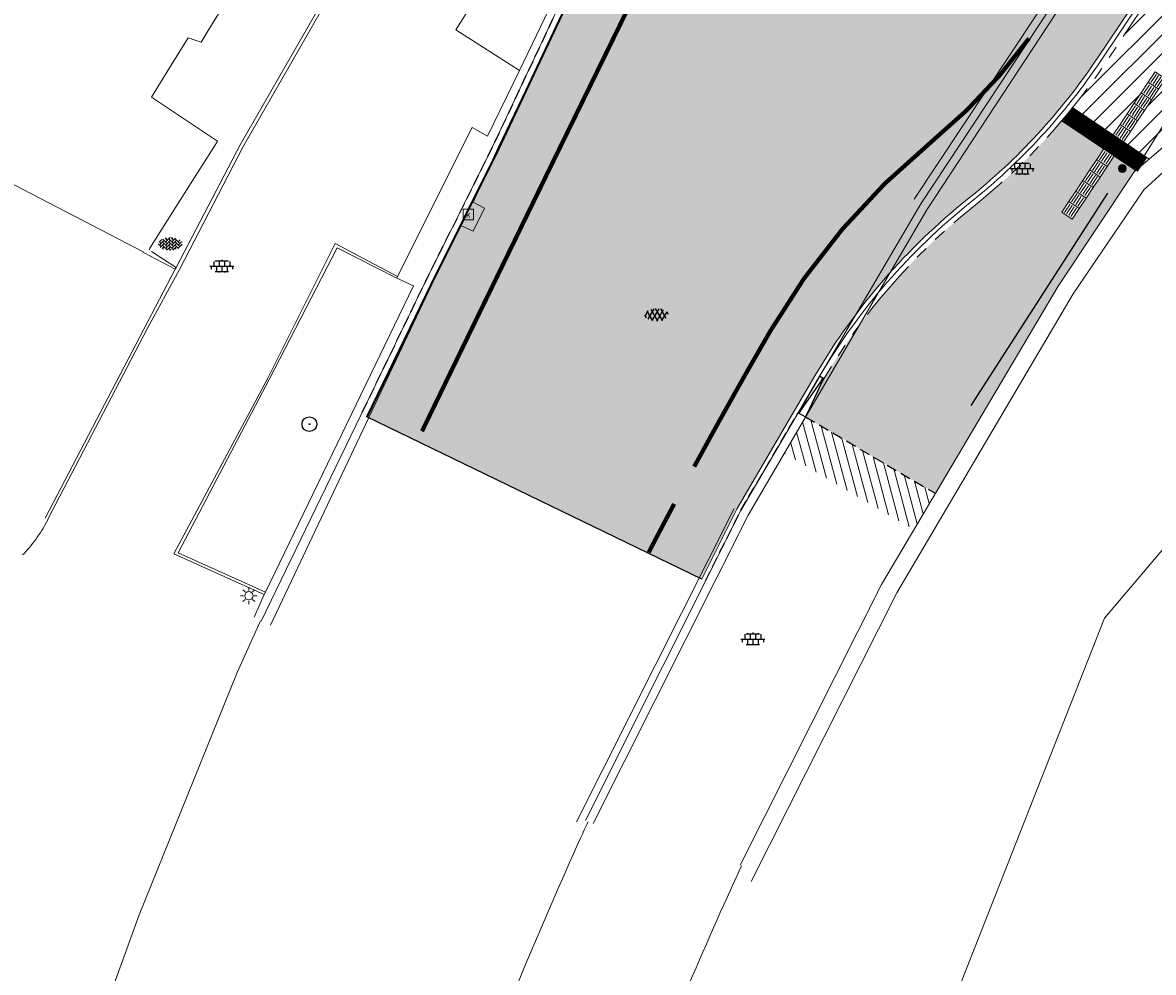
# Model space of a CAD drawing. Header units: metres. Extents: x 187916 to 189411, y 333285 to 334910.
# Tile 169 of 256: x 188767 to 188794, y 334105 to 334128. Entities that reach past the tile are written whole.
import ezdxf
from ezdxf.enums import TextEntityAlignment as Align

# ---------------------------------------------------------------- set-up
doc = ezdxf.new("R2010")
doc.units = ezdxf.units.M
for name, pattern in [('DASHED2', [0.375, 0.25, -0.125]), ('VH-TROTTOIRBAND-SO', [15, 5, -2, 2, -2, 2, -2]), ('VH-TROTTOIRBAND_180-200', [20, 10, -2, 2, -2, 2, -2]), ('VW-1-1_STREEP', [2, 1, -1])]:
    doc.linetypes.add(name, pattern=pattern)
for name, color, linetype, lineweight in [('B-ME-GR-BOOM-S', 253, 'Continuous', 25), ('B-ME-IE-MEUBILAIR_WEGMEUBILAIR_FIETS-S', 253, 'Continuous', 25), ('B-ME-IE-MEUBILAIR_WEGMEUBILAIR_PAAL-S', 253, 'Continuous', 18), ('B-ME-IE-TERREINAFSCHEIDING_KUNSTMATIG_RASTERHEKWERK-G', 253, 'IE-TERREINAFSCHEIDING-KUNSTMATIG-OPEN', 18), ('B-ME-OG-BEBOUWING_HOOFDGEBOUW-G', 253, 'Continuous', 18), ('B-ME-RI-HWA_KOLK-S', 253, 'Continuous', 25), ('B-ME-VH-KANTOPSLUITING_ACHTERKANTBAND-G', 253, 'Continuous', 18), ('B-ME-VH-KANTOPSLUITING_VOORKANTBAND-G', 253, 'Continuous', 18), ('B-ME-VH-VERHARDING_ASFALT-G', 253, 'Continuous', 18), ('B-ME-VH-VERHARDING_ASFALT-S', 253, 'Continuous', 25), ('B-ME-VH-VERHARDING_BETONSTRAATSTEEN-G', 253, 'Continuous', 18), ('B-ME-VH-VERHARDING_BETONSTRAATSTEEN-S', 253, 'Continuous', 25), ('B-ME-VH-VERHARDING_TEGEL-G', 253, 'Continuous', 18), ('B-ME-VH-VERHARDING_TEGEL-S', 253, 'Continuous', 25), ('B-WE-IE-MEUBILAIR-S', 253, 'Continuous', 15), ('B-WE-OG-BEBOUWING-GV', 253, 'Continuous', 15), ('B-WE-OG-TERREIN_BEGROEID-GV', 253, 'Continuous', 15), ('B-WE-OG-TERREIN_ERF-GV', 253, 'Continuous', 15), ('B-WE-VH-GESLOTENVERHARDING_ASFALT-GV', 253, 'Continuous', 15), ('B-WE-VH-OPENVERHARDING_TEGEL-GV', 253, 'Continuous', 15), ('B-WE-VW-MARKERING_LANGS_STREEP_11_010-G', 251, 'VW-1-1_STREEP', 0), ('N-WE-VH-GESLOTENVERHARDING_ASFALT_ZAAGSNEDE-G', 10, 'VH-ZAAGSNEDE-SO', 25), ('N-WE-VH-GOOT_TEGEL-G', 170, 'Continuous', 35), ('N-WE-VH-HERSTRATEN-A-200', 252, 'Continuous', 18), ('N-WE-VH-KANTOPSLUITING_RIJWIELPADBAND_4-12 200-G', 94, 'VH-TROTTOIRBAND_180-200', 15), ('N-WE-VH-KANTOPSLUITING_TROTTOIRBAND_400x200-G', 210, 'VH-TROTTOIRBAND-SO', 25), ('N-WE-VH-KANTOPSLUITING_TROTTOIRBAND_400x200_ACHTERKANT-G', 7, 'Continuous', 25), ('N-WE-VH-KANTOPSLUITING_VERLOOPBAND-S', 251, 'Continuous', 25), ('N-WE-VH-KANTOPSLUITING_VERLOOPBAND_TBV TEKENING-G', 10, 'Continuous', 25), ('N-WE-VH-KANTOPSLUITING_VOORKANTBAND-G', 7, 'Continuous', 15), ('N-WE-VH-KANTVERHARDING_STREKLAAG_BSS-G', 60, 'Continuous', 18), ('N-WE-VH-VERHARDING_ASFALT_HUB DASSENPLEIN-A', 253, 'Continuous', 18), ('N-WE-VH-VERHARDING_ASFALT_RIJWEG-A', 251, 'Continuous', 18), ('N-WE-VH-VERHARDING_TEGEL-A', 254, 'Continuous', 5), ('N-WE-VH-VERKEERSTEGEL-S', 7, 'Continuous', 0), ('N-WE-VW-MARKERING_LANGS_STREEP_11-G', 251, 'VW-1-1_STREEP', 0)]:
    doc.layers.add(name, color=color, linetype=linetype, lineweight=lineweight)
doc.layers.add('N-WE-VH-MATERIAALSCHEIDING-G', color=7, linetype='DASHED2')
doc.styles.add('NLCS-ISO', font='NLCS-ISO.ttf')
doc.linetypes.add('IE-TERREINAFSCHEIDING-KUNSTMATIG-OPEN', pattern='A,7,-1.5,[67,NLCS.SHX,S=0.75,R=0,X=0,Y=0],-1.5', length=10)
doc.linetypes.add('VH-ZAAGSNEDE-SO', pattern='A,1e-05,-2.54,[181,NLCS.SHX,S=2.54,R=0,X=-2.54,Y=0],-5.08,[181,NLCS.SHX,S=2.54,R=180,X=2.54,Y=0],-2.54', length=10.16001)

# ---------------------------------------------------------------- blocks, each defined once
blk = doc.blocks.new('SIE-MEUBILAIR_PAAL_LICHTMAST-SO')
for points in [[(-0.625, 0), (-1, 0)], [(-0.7071067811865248, 0.7071067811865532), (-0.4419417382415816, 0.44194173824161)], [(0, 1), (0, 0.625)], [(0.44194173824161, 0.4419417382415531), (0.7071067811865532, 0.7071067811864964)], [(1, 0), (0.625, 0)], [(-0.7071067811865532, -0.7071067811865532), (-0.4419417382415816, -0.44194173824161)], [(0, -0.625), (0, -1)], [(0.4419417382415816, -0.4419417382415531), (0.7071067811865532, -0.7071067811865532)]]:
    blk.add_lwpolyline(points)
blk.add_circle((0, 0), 0.5)
blk = doc.blocks.new('SIE-WEG_PAAL_ALGEMEEN_TYPE_01-SO')
h = blk.add_hatch(color=256)
edge = h.paths.add_edge_path()
edge.add_arc((2.273736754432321e-16, 0), 0.1875, 0, 360)
at = {"ltscale": 0.5}
blk.add_circle((2.273736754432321e-16, 0), 0.1875, dxfattribs=at)
blk = doc.blocks.new('SVH-BSS_KEIFORMAAT_KEPER-SO')
at = {"ltscale": 0.1}
for p, q in [((-5.336050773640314, 0.881278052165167), (-4.454772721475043, -7.582823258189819e-14)), ((-5.197234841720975, 0.7424621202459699), (-4.025666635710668, 1.914030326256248)), ((-5.197234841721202, -0.7424621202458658), (-2.969848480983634, 1.48492424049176)), ((-4.812064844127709, -1.842216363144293), (-2.969848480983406, 3.785860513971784e-14)), ((-4.564991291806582, 1.595142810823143), (-4.454772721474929, 1.484924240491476)), ((-3.712310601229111, 0.7424621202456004), (-1.484924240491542, -1.484924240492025)), ((-3.597206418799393, 2.112282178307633), (-1.484924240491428, -2.747801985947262e-13)), ((-2.477046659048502, 2.477046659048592), (-1.484924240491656, 1.484924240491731)), ((-2.227386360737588, 0.7424621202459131), (-0.2128896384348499, 2.756958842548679)), ((-2.227386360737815, 2.227386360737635), (-1.846044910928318, 2.608727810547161)), ((-2.227386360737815, -0.7424621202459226), (-2.463584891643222e-13, 1.484924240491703)), ((-2.227386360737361, -2.227386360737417), (2.083888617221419e-13, 2.083888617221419e-13)), ((-0.7424621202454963, 2.227386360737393), (1.484924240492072, -2.321476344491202e-13)), ((-0.7424621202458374, 0.7424621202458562), (1.484924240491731, -1.48492424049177)), ((0.2160084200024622, 2.753840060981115), (1.484924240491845, 1.484924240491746)), ((0.742462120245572, 2.227386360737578), (1.196639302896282, 2.681563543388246)), ((0.7424621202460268, 0.7424621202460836), (2.445993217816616, 2.445993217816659)), ((0.7424621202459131, -0.7424621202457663), (2.969848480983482, 1.48492424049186)), ((0.7424621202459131, -2.227386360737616), (2.969848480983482, 9.43689570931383e-15)), ((2.227386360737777, 2.22738636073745), (4.454772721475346, -1.753042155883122e-13)), ((2.227386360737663, 0.7424621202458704), (4.454772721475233, -1.484924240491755)), ((3.7123106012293, 0.7424621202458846), (4.50164561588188, 1.531797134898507)), ((3.7123106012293, -0.7424621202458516), (5.246882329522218, 0.7921096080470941)), ((4.221158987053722, 1.718537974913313), (4.45477272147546, 1.484924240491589)), ((5.197234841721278, 0.7424621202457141), (5.392160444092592, 0.5475365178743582)), ((-5.734817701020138, -0.2048792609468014), (-4.454772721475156, -1.484924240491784)), ((-3.894231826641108, -2.40930758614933), (-2.969848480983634, -1.484924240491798)), ((-3.712310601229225, -0.742462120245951), (-1.484924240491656, -2.969848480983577)), ((-3.712310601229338, -2.227386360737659), (-3.270758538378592, -2.668938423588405)), ((-1.594092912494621, -3.079017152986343), (9.470202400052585e-14, -1.484924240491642)), ((-0.74246212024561, -0.74246212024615), (1.484924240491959, -2.969848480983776)), ((-0.7424621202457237, -2.227386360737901), (0.2141389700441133, -3.18398745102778)), ((-0.2171522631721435, -3.18700074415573), (9.470202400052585e-14, -2.969848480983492)), ((1.364972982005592, -3.089799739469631), (2.969848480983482, -1.484924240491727)), ((2.227386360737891, -0.7424621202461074), (3.843627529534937, -2.358703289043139)), ((2.22738636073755, -2.227386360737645), (2.78091825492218, -2.780918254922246)), ((3.712310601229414, -2.227386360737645), (5.574234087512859, -0.3654628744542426)), ((5.197234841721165, -0.7424621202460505), (5.40549668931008, -0.950723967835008))]:
    blk.add_line(p, q, dxfattribs=at)
at = {"style": 'NLCS-ISO'}
blk.add_attdef('FORMAAT', text='', height=1.8, dxfattribs=at).set_placement((-5.834817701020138, -0.2150483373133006), align=Align.MIDDLE_RIGHT)
blk.add_attdef('KLEUR', text='', height=1.8, dxfattribs=at).set_placement((5.824648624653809, -0.2150483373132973), align=Align.MIDDLE_LEFT)
at = {"style": 'NLCS-ISO', "flags": 1}
blk.add_attdef('FUNCTIE', text='', height=1.8, dxfattribs=at).set_placement((0.1159930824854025, -3.584775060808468), align=Align.MIDDLE_CENTER)
blk = doc.blocks.new('SVH-TEGEL_300X300_DUN_LINT_KL-SO')
for p, q in [((-2.25, 1.355676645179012), (-2.25, -6.969183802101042e-16)), ((-1.900843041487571, 1.499999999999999), (1.90084304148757, 1.499999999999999)), ((-1.5, 1.624087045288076), (-1.5, 1.499999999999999)), ((-0.7499999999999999, 1.5), (-0.7500000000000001, 1.377682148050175e-16)), ((3.325515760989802e-16, 1.810386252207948), (2.755364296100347e-16, 1.499999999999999)), ((0, 0), (-2.755364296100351e-16, -1.500000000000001)), ((0.7500000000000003, 1.499999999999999), (0.7500000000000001, -1.247991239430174e-15)), ((1.5, 1.624087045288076), (1.5, 1.499999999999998)), ((2.25, 1.355676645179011), (2.25, -4.133046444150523e-16)), ((-3.39489953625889, -4.866106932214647e-16), (3.39489953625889, -1.733835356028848e-15)), ((-3, -3.055132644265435e-15), (-3.000000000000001, -0.8474312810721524)), ((-1.900843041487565, -1.500000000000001), (1.900843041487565, -1.500000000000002)), ((-1.5, -8.346865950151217e-16), (-1.5, -1.500000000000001)), ((-0.7500000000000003, -1.499999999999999), (-0.7500000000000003, -1.765655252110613)), ((0.7499999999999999, -1.500000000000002), (0.7499999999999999, -1.765655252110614)), ((1.5, -2.495982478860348e-15), (1.5, -1.500000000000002)), ((2.999999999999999, -2.495982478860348e-15), (2.999999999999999, -0.8474312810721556))]:
    blk.add_line(p, q)
blk = doc.blocks.new('SRI-KOLK-SO')
at = {"color": 0, "linetype": 'ByBlock', "lineweight": 18}
blk.add_lwpolyline([(-1.125, -1.125), (1.125, -1.125), (1.125, 1.125), (-1.125, 1.125)], close=True, dxfattribs=at)
at = {"color": 0, "linetype": 'ByBlock', "lineweight": 18, "style": 'NLCS-ISO'}
blk.add_text('k', height=1.5, dxfattribs=at).set_placement((0, 0), align=Align.MIDDLE_CENTER)
blk = doc.blocks.new('SGR-BOOM_01')
at = {"ltscale": 0.1}
h = blk.add_hatch(color=256, dxfattribs=at)
edge = h.paths.add_edge_path()
edge.add_arc((7.366995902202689e-12, -5.115907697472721e-12), 0.15, 0, 360)
for centre, radius in [((0, 0), 2.5), ((7.366995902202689e-12, -5.115907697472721e-12), 0.04499999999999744)]:
    blk.add_circle(centre, radius)
blk.add_circle((7.366995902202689e-12, -5.115907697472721e-12), 0.15, dxfattribs=at)
blk = doc.blocks.new('SVH-ASFALT-SO')
at = {"ltscale": 0.1}
for p, q in [((-1.90966580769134, 0.6923617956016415), (0.9476199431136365, 5.64132588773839)), ((0, 0), (3.267551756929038, 5.659565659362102)), ((4.867727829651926, 0.1220502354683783), (1.647185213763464, 5.700193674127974)), ((6.701218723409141, 0.946350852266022), (4.043291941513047, 5.550015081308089)), ((-2.71961448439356, 1.263712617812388), (-3.454265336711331, 2.536165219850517)), ((-3.363759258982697, 2.173798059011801), (-1.827884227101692, 4.834011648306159)), ((0.3610377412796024, -0.07213355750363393), (-2.305319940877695, 4.546133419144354)), ((2.754090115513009, -0.2170218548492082), (-0.4687746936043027, 5.365143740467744)), ((2.175571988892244, -0.2317987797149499), (5.321577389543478, 5.217242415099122)), ((4.656575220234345, 0.06542487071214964), (7.070171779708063, 4.245896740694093)), ((7.827971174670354, 2.994758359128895), (7.146137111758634, 4.175729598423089))]:
    blk.add_line(p, q, dxfattribs=at)
at = {"style": 'NLCS-ISO'}
blk.add_attdef('KLEUR', text='', height=1.8, dxfattribs=at).set_placement((9.485913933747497, 2.74105960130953), align=Align.MIDDLE_LEFT)
at = {"style": 'NLCS-ISO', "flags": 1}
blk.add_attdef('FUNCTIE', text='', height=1.8, dxfattribs=at).set_placement((0.1159930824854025, -3.584775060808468), align=Align.MIDDLE_CENTER)
blk = doc.blocks.new('DTM')
at = {"layer": 'B-ME-IE-MEUBILAIR_WEGMEUBILAIR_FIETS-S', "ltscale": 0.2, "flags": 128}
blk.add_lwpolyline([(188792.602, 334123.4589999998), (188789.358, 334118.423)], dxfattribs=at)
at = {"layer": 'B-ME-IE-TERREINAFSCHEIDING_KUNSTMATIG_RASTERHEKWERK-G', "ltscale": 0.2, "flags": 128}
blk.add_lwpolyline([(188770.472, 334121.6589999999), (188769.722, 334122.0509999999)], dxfattribs=at)
at = {"layer": 'B-ME-OG-BEBOUWING_HOOFDGEBOUW-G', "ltscale": 0.2, "flags": 128}
for points in [[(188785.835, 334145.5389999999), (188782.9479999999, 334140.8330000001), (188780.1129999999, 334136.1910000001), (188779.5129999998, 334136.2199999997), (188778.696, 334136.7230000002), (188777.8840000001, 334137.2230000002), (188777.3089999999, 334137.1099999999), (188773.5279999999, 334130.9980000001), (188771.2340000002, 334127.281), (188771.0920000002, 334127.0460000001), (188770.7779999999, 334127.1460000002)], [(188770.7779999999, 334127.1460000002), (188770.3399999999, 334126.4359999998), (188769.9130000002, 334125.7400000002), (188771.4789999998, 334124.6970000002)], [(188771.4789999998, 334124.6970000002), (188771.3859999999, 334124.5499999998), (188770.781, 334123.5959999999), (188769.8670000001, 334122.1550000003), (188769.8640000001, 334122.1159999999)]]:
    blk.add_lwpolyline(points, dxfattribs=at)
at = {"layer": 'B-ME-VH-KANTOPSLUITING_ACHTERKANTBAND-G', "ltscale": 0.2, "flags": 128}
for points in [[(188772.344, 334113.4029999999), (188772.5860000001, 334113.9449999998), (188772.6129999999, 334113.9950000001), (188776.1260000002, 334121.2620000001), (188775.7349999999, 334121.446), (188775.7510000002, 334121.4849999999), (188777.52, 334125.0159999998), (188777.889, 334124.8140000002), (188778.642, 334126.3730000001), (188779.5490000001, 334128.253), (188782.6239999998, 334134.665), (188783.8369999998, 334137.0839999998)], [(188767.3840000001, 334115.7519999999), (188769.7259999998, 334120.236), (188770.4720000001, 334121.659), (188770.4939999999, 334121.7000000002), (188772.0180000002, 334124.6069999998), (188774.5660000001, 334129.04), (188774.5839999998, 334129.1120000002), (188779.1850000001, 334136.2960000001)], [(188780.3930000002, 334108.5090000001), (188784.0699999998, 334115.8250000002), (188788.3100000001, 334123.0619999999), (188791.7379999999, 334128.281)], [(188784.1469999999, 334107.1359999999), (188787.5989999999, 334113.98), (188791.787, 334121.0699999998), (188793.4610000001, 334123.5389999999), (188794.2039999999, 334124.2119999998), (188794.8470000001, 334124.4819999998), (188795.5630000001, 334124.5929999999), (188796.2540000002, 334124.4699999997), (188797.2549999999, 334123.8849999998)], [(188772.6129999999, 334113.9950000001), (188770.5410000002, 334114.9309999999), (188772.7110000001, 334119.057), (188774.3149999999, 334122.162), (188775.7349999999, 334121.446)]]:
    blk.add_lwpolyline(points, dxfattribs=at)
at = {"layer": 'B-ME-VH-KANTOPSLUITING_VOORKANTBAND-G', "ltscale": 0.2, "flags": 128}
blk.add_lwpolyline([(188793.2319999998, 334123.966), (188794.0819999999, 334124.6850000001), (188794.6839999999, 334124.892), (188795.3999999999, 334124.9879999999), (188796.2510000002, 334124.915), (188796.676, 334124.7609999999), (188797.6260000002, 334124.1120000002)], dxfattribs=at)
at = {"layer": 'B-ME-VH-VERHARDING_ASFALT-G', "ltscale": 0.2, "flags": 128}
for points in [[(188772.7340000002, 334113.2119999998), (188776.5589999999, 334121.2779999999), (188777.2390000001, 334122.702), (188777.5460000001, 334122.5609999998), (188777.8160000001, 334123.105), (188777.5419999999, 334123.2489999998), (188778.142, 334124.5449999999), (188779.8399999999, 334128.0980000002), (188782.963, 334134.5290000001), (188784.1200000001, 334136.8599999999)], [(188788.0109999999, 334123.3149999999), (188791.466, 334128.5249999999)], [(188780.0019999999, 334108.5520000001), (188783.7370000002, 334115.9819999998)]]:
    blk.add_lwpolyline(points, dxfattribs=at)
at = {"layer": 'B-ME-VH-VERHARDING_BETONSTRAATSTEEN-G', "ltscale": 0.2, "flags": 128}
for points in [[(188772.5099999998, 334113.3080000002), (188776.412, 334121.3659999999), (188778.0049999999, 334124.5600000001), (188779.716, 334128.1899999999), (188782.8319999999, 334134.5729999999), (188784.017, 334136.969)], [(188780.21, 334108.577), (188783.898, 334115.9350000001), (188788.1740000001, 334123.2060000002), (188791.6140000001, 334128.4189999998)], [(188770.4939999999, 334121.7000000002), (188769.9079999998, 334122.0800000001)]]:
    blk.add_lwpolyline(points, dxfattribs=at)
at = {"layer": 'B-ME-VH-VERHARDING_TEGEL-G', "ltscale": 0.2, "flags": 128}
for points in [[(188767.449, 334115.7289999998), (188769.8089999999, 334120.2390000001), (188770.577, 334121.6510000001), (188772.0810000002, 334124.5490000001), (188774.6499999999, 334129.0320000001), (188779.2540000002, 334136.2620000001)], [(188783.8820000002, 334107.5180000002), (188787.236, 334114.182), (188791.4279999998, 334121.2579999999), (188793.2319999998, 334123.966), (188794.321, 334125.702), (188796.9139999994, 334129.6709999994)], [(188778.642, 334126.3730000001), (188777.1340000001, 334127.3319999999), (188778.2340000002, 334129.0800000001), (188779.5490000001, 334128.253)], [(188772.5860000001, 334113.9449999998), (188770.4399999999, 334114.9079999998), (188772.673, 334119.0690000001), (188774.2659999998, 334122.2689999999), (188775.7510000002, 334121.4849999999)]]:
    blk.add_lwpolyline(points, dxfattribs=at)
at = {"layer": 'B-WE-OG-BEBOUWING-GV', "ltscale": 0.2, "flags": 128}
blk.add_lwpolyline([(188779.474, 334052.218), (188776.92, 334049.111), (188787.829, 334045.886), (188794.414, 334053.759), (188814.475, 334036.748), (188814.571, 334036.667), (188837.127, 334017.54), (188885.595, 334074.697), (188839.494, 334113.789), (188809.661, 334133.58), (188792.53, 334113.378), (188775.397, 334069.885), (188782.78, 334063.625), (188779.991, 334060.335), (188783.617, 334057.261)], close=True, dxfattribs=at)
blk.add_lwpolyline([(188765.4436215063, 334122.8236698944), (188766.02, 334123.979), (188769.7308108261, 334122.0607078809)], dxfattribs=at)
at = {"layer": 'B-WE-OG-TERREIN_BEGROEID-GV', "ltscale": 0.2, "flags": 128}
for points in [[(188783.9144406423, 334107.5030683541, 0.002226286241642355), (188783.495, 334106.581)], [(188783.495, 334106.581, 0.01446391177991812), (188780.99, 334100.544)]]:
    blk.add_lwpolyline(points, format="xyb", dxfattribs=at)
at = {"layer": 'B-WE-OG-TERREIN_ERF-GV', "ltscale": 0.2, "flags": 128}
for points in [[(188769.7278181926, 334122.0622549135), (188766.02, 334123.979), (188765.4436215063, 334122.8236698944)], [(188767.419, 334115.656), (188767.4550664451, 334115.7258684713)]]:
    blk.add_lwpolyline(points, dxfattribs=at)
for points in [[(188767.297, 334115.448, 0.01850453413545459), (188767.419, 334115.656)], [(188767.162, 334115.249, 0.01732803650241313), (188767.297, 334115.448)], [(188767.012, 334115.059, 0.01808899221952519), (188767.162, 334115.249)], [(188766.851, 334114.881, 0.01485989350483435), (188767.012, 334115.059)]]:
    blk.add_lwpolyline(points, format="xyb", dxfattribs=at)
at = {"layer": 'B-WE-VH-GESLOTENVERHARDING_ASFALT-GV', "ltscale": 0.2, "flags": 128}
blk.add_lwpolyline([(188772.4966482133, 334113.3140342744), (188771.943, 334112.089), (188769.62, 334106.34), (188767.502, 334100.513), (188766.368, 334097.265), (188765.712, 334095.345), (188762.285, 334082.718), (188757.593, 334060.066), (188757.241, 334058.366), (188756.695, 334055.732), (188756.285, 334053.752), (188755.961, 334052.187), (188754.256, 334043.578), (188753.006, 334037.607), (188748.306, 334014.563), (188757.308, 334012.852), (188757.58, 334014.177), (188758.892, 334020.354), (188760.351, 334027.932), (188763.159, 334041.606), (188771.069, 334080.075)], dxfattribs=at)
for points in [[(188780.094, 334108.161, -0.0008674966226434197), (188780.2700896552, 334108.5496487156, -0.0008674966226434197)], [(188777.487, 334101.936, -0.01362041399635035), (188780.094, 334108.161)]]:
    blk.add_lwpolyline(points, format="xyb", dxfattribs=at)
at = {"layer": 'B-WE-VH-OPENVERHARDING_TEGEL-GV', "ltscale": 0.2, "flags": 128}
for points in [[(188767.419, 334115.656, -0.01850453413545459), (188767.297, 334115.448)], [(188767.297, 334115.448, -0.01732803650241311), (188767.162, 334115.249)], [(188767.162, 334115.249, -0.01808899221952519), (188767.012, 334115.059)], [(188767.012, 334115.059, -0.01485989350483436), (188766.851, 334114.881)], [(188780.2700896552, 334108.5496487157, 0.0008674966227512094), (188780.094, 334108.161)], [(188780.094, 334108.161, 0.01362041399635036), (188777.487, 334101.936)], [(188783.495, 334106.581, -0.002226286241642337), (188783.9144406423, 334107.5030683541, -0.002226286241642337)], [(188780.99, 334100.544, -0.01446391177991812), (188783.495, 334106.581)]]:
    blk.add_lwpolyline(points, format="xyb", dxfattribs=at)
for points in [[(188767.4550664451, 334115.7258684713), (188767.419, 334115.656)], [(188763.603, 334096.909), (188764.077, 334098.148), (188766.368, 334097.265), (188767.502, 334100.513), (188769.62, 334106.34), (188771.943, 334112.089), (188772.4966482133, 334113.3140342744)]]:
    blk.add_lwpolyline(points, dxfattribs=at)
at = {"layer": 'B-ME-GR-BOOM-S', "xscale": 0.07, "yscale": 0.07, "zscale": 0.07}
blk.add_blockref('SGR-BOOM_01', (188773.659, 334117.981), dxfattribs=at)
at = {"layer": 'B-ME-IE-MEUBILAIR_WEGMEUBILAIR_PAAL-S', "xscale": 0.5, "yscale": 0.5, "zscale": 0.5}
blk.add_blockref('SIE-WEG_PAAL_ALGEMEEN_TYPE_01-SO', (188792.954, 334124.046), dxfattribs=at)
at = {"layer": 'B-ME-RI-HWA_KOLK-S', "xscale": 0.11, "yscale": 0.11, "zscale": 0.11}
blk.add_blockref('SRI-KOLK-SO', (188777.43, 334122.954), dxfattribs=at)
at = {"layer": 'B-ME-VH-VERHARDING_ASFALT-S', "xscale": 0.05, "yscale": 0.05, "zscale": 0.05}
blk.add_blockref('SVH-ASFALT-SO', (188781.794, 334120.437), dxfattribs=at)
at = {"layer": 'B-ME-VH-VERHARDING_BETONSTRAATSTEEN-S', "xscale": 0.05, "yscale": 0.05, "zscale": 0.05}
blk.add_blockref('SVH-BSS_KEIFORMAAT_KEPER-SO', (188770.359, 334122.268), dxfattribs=at)
at = {"layer": 'B-ME-VH-VERHARDING_TEGEL-S', "xscale": 0.084, "yscale": 0.084, "zscale": 0.084}
for p in [(188790.58, 334124.043), (188771.578, 334121.728), (188784.185, 334112.885)]:
    blk.add_blockref('SVH-TEGEL_300X300_DUN_LINT_KL-SO', p, dxfattribs=at)
at = {"layer": 'B-WE-IE-MEUBILAIR-S', "xscale": 0.2, "yscale": 0.2, "zscale": 0.2}
blk.add_blockref('SIE-MEUBILAIR_PAAL_LICHTMAST-SO', (188772.222, 334113.913), dxfattribs=at)
blk = doc.blocks.new('SVH-VERLOOPBAND_RIJWIELPADBAND 40 120X170 HD_TROTTOIRBAND 180 200X250 HD_L1000-MM')
blk.add_lwpolyline([(0, 0), (1000, 0), (1000, 200), (900, 200), (100, 120), (0, 120)], close=True)
at = {"flags": 128}
blk.add_lwpolyline([(0, 80), (100, 80), (900, 20.00000000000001), (1000, 20)], dxfattribs=at)
blk = doc.blocks.new('SVH-VERKEERSTEGEL_300X300_GELEIDETEGEL')
blk.add_lwpolyline([(-0.15, 5.551115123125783e-17), (0.15, 5.551115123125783e-17), (0.15, -0.3), (-0.15, -0.3)], close=True)
at = {"lineweight": 0, "flags": 128}
for points in [[(0.12, -0.05999999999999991), (-0.1200000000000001, -0.05999999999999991)], [(0.12, -0.1199999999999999), (-0.1200000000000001, -0.1199999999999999)], [(0.12, -0.1799999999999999), (-0.1200000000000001, -0.1799999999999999)], [(0.12, -0.2399999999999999), (-0.12, -0.2399999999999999)]]:
    blk.add_lwpolyline(points, dxfattribs=at)
blk = doc.blocks.new('ontwerp Wilhelmina- & Engelenkampstraat')
at = {"layer": 'N-WE-VH-HERSTRATEN-A-200'}
h = blk.add_hatch(dxfattribs=at)
h.set_pattern_fill('AVH-HERSTRATEN-SO', color=256, scale=0.2, angle=45, pattern_type=2)
h.set_pattern_definition([(105, (188105.6829144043, 334536.5646515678), (-0.1931851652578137, -0.05176380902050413), [])])
h.paths.add_polyline_path([(188785.4343168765, 334118.1528511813), (188784.9273900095, 334117.2908621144), (188788.0053941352, 334115.4807196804), (188788.5150925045, 334116.3410788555)])
at = {"layer": 'N-WE-VH-VERHARDING_ASFALT_HUB DASSENPLEIN-A', "transparency": 33554610}
h = blk.add_hatch(dxfattribs=at)
h.set_pattern_fill('ANSI31', color=256, scale=0.1)
h.set_pattern_definition([(45, (0, 0), (-0.2245064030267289, 0.2245064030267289), [])])
h.paths.add_polyline_path([(188847.124, 334105.7040000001), (188848.8769999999, 334105.957), (188849.5810000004, 334106.5280000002), (188849.9270000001, 334106.5180000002), (188850.366, 334106.1770000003), (188850.3799999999, 334105.7160000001), (188848.9210000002, 334104.0650000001), (188848.3879999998, 334104.0380000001), (188847.0320000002, 334105.3290000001)], flags=16)
h.paths.add_polyline_path([(188810.9590502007, 334133.3217617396), (188811.5845026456, 334134.3458756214), (188811.8405393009, 334134.1895259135), (188811.215086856, 334133.1654120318)], flags=16)
h.paths.add_polyline_path([(188804.1520741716, 334133.7882821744), (188803.1408678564, 334134.4343857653), (188803.3023926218, 334134.6871895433), (188804.3135989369, 334134.0410859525)], flags=16)
h.paths.add_polyline_path([(188880.608576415, 334079.9220087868), (188880.7276518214, 334079.8307890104), (188882.00472869, 334081.4978446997), (188882.2428795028, 334081.315405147), (188880.9658026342, 334079.6483494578), (188881.0848780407, 334079.5571296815), (188880.3551198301, 334078.6045264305), (188879.8788182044, 334078.9694055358)], flags=16)
h.paths.add_polyline_path([(188848.5442930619, 334110.061672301), (188850.293672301, 334108.2757069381), (188848.5077069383, 334106.526327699), (188846.758327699, 334108.3122930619)], flags=16)
h.paths.add_polyline_path([(188857.8032904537, 334102.1975242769), (188859.5415242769, 334100.4007095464), (188857.7447095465, 334098.6624757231), (188856.0064757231, 334100.4592904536)], flags=16)
edge = h.paths.add_edge_path(flags=17)
edge.add_arc((188846.8483868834, 334100.942711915), 1.79041412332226, 33.81111317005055, 33.81179583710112)
edge.add_arc((188839.2638456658, 334095.0296344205), 11.40365496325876, 37.29305681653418, 43.01437075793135)
edge.add_arc((188839.2638367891, 334095.0296439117), 11.40365497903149, 37.29288487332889, 43.01430546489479, ccw=False)
h.paths.add_polyline_path([(188811.0785719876, 334132.6642826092), (188811.2439339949, 334132.9145932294), (188813.2464189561, 334131.5916971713), (188813.0810569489, 334131.3413865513)], flags=16)
h.paths.add_polyline_path([(188810.5449671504, 334133.151499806), (188810.5079798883, 334132.8537886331), (188804.8514676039, 334133.5565466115), (188804.888454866, 334133.8542577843)], flags=16)
h.paths.add_polyline_path([(188798.1086396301, 334129.5785371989), (188797.9492975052, 334129.8327223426), (188804.0497409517, 334133.6569333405), (188804.2090830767, 334133.4027481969)], flags=16)
h.paths.add_polyline_path([(188797.356678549, 334129.4612247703), (188797.5160206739, 334129.2070396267), (188795.2283543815, 334127.7729605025), (188795.0690122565, 334128.027145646)], flags=16)
edge = h.paths.add_edge_path()
edge.add_line((188794.6477654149, 334127.1734366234), (188792.9845159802, 334124.6767185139))
edge.add_line((188792.9845159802, 334124.6767185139), (188793.5909520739, 334124.269631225))
edge.add_line((188793.5909520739, 334124.269631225), (188794.0819999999, 334124.6850000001))
edge.add_line((188794.0819999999, 334124.6850000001), (188794.5410000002, 334125.2680000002))
edge.add_line((188794.5410000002, 334125.2680000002), (188798.2760028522, 334127.1102356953))
edge.add_line((188798.2760028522, 334127.1102356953), (188797.7235223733, 334129.1600807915))
edge.add_line((188797.7235223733, 334129.1600807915), (188798.0131858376, 334129.2381517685))
edge.add_line((188798.0131858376, 334129.2381517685), (188798.5502502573, 334127.2455042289))
edge.add_line((188798.5502502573, 334127.2455042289), (188809.1225012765, 334132.4601128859))
edge.add_line((188809.1225012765, 334132.4601128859), (188825.601, 334121.574))
edge.add_line((188825.601, 334121.574), (188825.988, 334121.236))
edge.add_line((188825.988, 334121.236), (188826.269, 334120.99))
edge.add_line((188826.269, 334120.99), (188826.499, 334120.773))
edge.add_line((188826.499, 334120.773), (188826.2401125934, 334120.4655433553))
edge.add_line((188826.2401125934, 334120.4655433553), (188828.9315033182, 334118.1076967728))
edge.add_line((188828.9315033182, 334118.1076967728), (188843.6740638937, 334105.5990672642))
edge.add_line((188843.6740638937, 334105.5990672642), (188844.3009362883, 334105.6631398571))
edge.add_line((188844.3009362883, 334105.6631398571), (188845.1299706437, 334105.3589181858))
edge.add_arc((188839.3333187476, 334094.9027799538), 11.95541717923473, 55.104100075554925, 60.99698277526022, ccw=False)
edge.add_arc((188839.3577739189, 334095.02108038), 11.84449325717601, 49.11264812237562, 54.87374459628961, ccw=False)
edge.add_arc((188839.6431643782, 334095.3671214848), 11.3960827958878, 43.07282715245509, 49.05857610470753, ccw=False)
edge.add_arc((188839.2638326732, 334095.0296492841), 11.90365500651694, 37.223727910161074, 43.01248182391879, ccw=False)
edge.add_arc((188846.8483892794, 334100.9427049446), 2.290412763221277, 9.968345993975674, 34.21230126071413, ccw=False)
edge.add_arc((188846.8710212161, 334100.949163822), 2.267005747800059, 5.8182804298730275, 9.906584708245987, ccw=False)
edge.add_line((188849.1263482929, 334101.1789786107), (188852.1810199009, 334098.5798032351))
edge.add_line((188852.1810199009, 334098.5798032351), (188851.857, 334098.199))
edge.add_line((188851.857, 334098.199), (188854.8644047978, 334095.6400432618))
edge.add_arc((188868.9962392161, 334070.5609694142), 28.78660607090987, 116.17290509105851, 119.40087144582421, ccw=False)
edge.add_line((188856.299, 334096.396), (188858.251, 334097.293))
edge.add_line((188858.251, 334097.293), (188870.846, 334086.694))
edge.add_line((188870.846, 334086.694), (188870.647, 334086.446))
edge.add_line((188870.647, 334086.446), (188876.336, 334081.614))
edge.add_line((188876.336, 334081.614), (188885.0768821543, 334074.2096923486))
edge.add_line((188885.0768821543, 334074.2096923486), (188886.7435568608, 334072.7978700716))
edge.add_line((188886.7435568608, 334072.7978700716), (188887.2969999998, 334073.4479999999))
edge.add_line((188887.2969999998, 334073.4479999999), (188889.5490000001, 334076.0989999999))
edge.add_line((188889.5490000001, 334076.0989999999), (188900.3506278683, 334066.8599347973))
edge.add_line((188900.3506278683, 334066.8599347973), (188902.8318678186, 334069.7502722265))
edge.add_line((188902.8318678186, 334069.7502722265), (188898.4615291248, 334073.098245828))
edge.add_line((188898.4615291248, 334073.098245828), (188884.081539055, 334080.6734296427))
edge.add_line((188884.081539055, 334080.6734296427), (188883.2026172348, 334081.3349312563))
edge.add_line((188883.2026172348, 334081.3349312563), (188883.0206960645, 334081.0974571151))
edge.add_line((188883.0206960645, 334081.0974571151), (188881.5917911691, 334082.1920944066))
edge.add_line((188881.5917911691, 334082.1920944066), (188881.7742307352, 334082.4302452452))
edge.add_line((188881.7742307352, 334082.4302452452), (188881.6948471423, 334082.4910584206))
edge.add_line((188881.6948471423, 334082.4910584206), (188880.901011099, 334083.0991902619))
edge.add_line((188880.901011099, 334083.0991902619), (188868.0362414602, 334092.9544697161))
edge.add_line((188868.0362414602, 334092.9544697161), (188850.9670090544, 334110.5989590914))
edge.add_arc((188843.8659972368, 334103.7294590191), 9.880000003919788, 44.05061231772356, 56.55024046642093)
edge.add_line((188849.3119082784, 334111.973029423), (188845.5263223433, 334114.4738832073))
edge.add_line((188845.5263223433, 334114.4738832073), (188845.2507195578, 334114.0566984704))
edge.add_line((188845.2507195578, 334114.0566984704), (188843.9974023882, 334112.1595304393))
edge.add_line((188843.9974023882, 334112.1595304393), (188837.7396313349, 334116.29357222))
edge.add_line((188837.7396313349, 334116.29357222), (188829.4325550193, 334122.1095582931))
edge.add_line((188829.4325550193, 334122.1095582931), (188827.3466313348, 334123.48757222))
edge.add_line((188827.3466313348, 334123.48757222), (188828.7246452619, 334125.5734959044))
edge.add_line((188828.7246452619, 334125.5734959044), (188820.8064990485, 334130.8044234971))
edge.add_line((188820.8064990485, 334130.8044234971), (188819.4284851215, 334128.7184998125))
edge.add_line((188819.4284851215, 334128.7184998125), (188817.342561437, 334130.0965137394))
edge.add_line((188817.342561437, 334130.0965137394), (188818.717745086, 334132.1781531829))
edge.add_arc((188805.4283225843, 334111.1447119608), 24.88000000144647, 57.7143403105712, 69.55735004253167)
edge.add_line((188814.1181513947, 334134.4578257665), (188813.1766455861, 334134.78742523))
edge.add_arc((188805.4283200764, 334111.1447042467), 24.88000811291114, 71.8547042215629, 72.06934258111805)
edge.add_line((188813.0880223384, 334134.8162856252), (188812.9231048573, 334134.2357083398))
edge.add_line((188812.9231048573, 334134.2357083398), (188811.1916061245, 334134.7275539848))
edge.add_line((188811.1916061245, 334134.7275539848), (188811.3565236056, 334135.3081312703))
edge.add_arc((188805.4283238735, 334111.1447172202), 24.87999458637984, 76.21544020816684, 76.43007868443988)
edge.add_line((188811.2659624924, 334135.3301695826), (188810.2906034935, 334135.5449706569))
edge.add_arc((188805.4283232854, 334111.1447155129), 24.87999638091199, 78.73019697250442, 79.14215752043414)
edge.add_arc((188805.42832257, 334111.1447118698), 24.88000009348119, 79.14215748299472, 81.43460024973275)
edge.add_arc((188805.4283225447, 334111.1447116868), 24.8800002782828, 81.4346002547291, 82.42669405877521)
edge.add_arc((188806.7836234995, 334121.0525640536), 14.88000000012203, 82.57177266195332, 100.4639872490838)
edge.add_line((188804.0811554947, 334135.6850985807), (188803.106569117, 334135.471082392))
edge.add_arc((188806.7836247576, 334121.052559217), 14.8800049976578, 104.3067914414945, 104.624815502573)
edge.add_line((188803.0265951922, 334135.4504506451), (188803.214744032, 334134.8751863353))
edge.add_line((188803.214744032, 334134.8751863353), (188801.5039241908, 334134.315636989))
edge.add_line((188801.5039241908, 334134.315636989), (188801.3155926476, 334134.8914599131))
edge.add_arc((188806.7836228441, 334121.0525656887), 14.87999823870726, 111.5599898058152, 111.9154302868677)
edge.add_line((188801.229847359, 334134.8572723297), (188800.3171519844, 334134.4540246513))
edge.add_arc((188806.7836238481, 334121.052563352), 14.88000078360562, 115.7582344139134, 116.2133632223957)
edge.add_arc((188806.7836234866, 334121.0525640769), 14.8799999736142, 116.2133632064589, 120.0359169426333)
edge.add_arc((188806.7836234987, 334121.0525640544), 14.87999999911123, 120.0359169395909, 146.1274017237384)
edge.add_line((188794.4290729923, 334129.3459036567), (188792.5431470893, 334126.5364483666))
edge.add_arc((188779.9893296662, 334134.9635514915), 15.11999996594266, 323.55147588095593, 326.1274017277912, ccw=False)
edge.add_arc((188779.9893297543, 334134.9635514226), 15.11999985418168, 321.2023202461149, 323.5514758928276, ccw=False)
edge.add_line((188791.7733033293, 334125.4897790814), (188792.7354307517, 334124.8439239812))
edge.add_line((188792.7354307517, 334124.8439239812), (188794.398093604, 334127.3397615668))
edge.add_line((188794.398093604, 334127.3397615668), (188794.6477654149, 334127.1734366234))
at = {"layer": 'N-WE-VH-VERHARDING_ASFALT_RIJWEG-A', "transparency": 33554610}
h = blk.add_hatch(color=256, dxfattribs=at)
h.dxf.hatch_style = 1
edge = h.paths.add_edge_path()
edge.add_line((188778.1399737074, 334124.4945411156), (188776.5466224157, 334121.2998367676))
edge.add_line((188776.5466224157, 334121.2998367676), (188775.0242886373, 334118.156073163))
edge.add_line((188775.0242886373, 334118.156073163), (188782.9707050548, 334114.3081063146))
edge.add_line((188782.9707050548, 334114.3081063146), (188783.8101025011, 334115.9828043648))
edge.add_line((188783.8101025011, 334115.9828043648), (188785.1757201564, 334118.3049292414))
edge.add_line((188785.1757201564, 334118.3049292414), (188785.6826470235, 334119.1669183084))
edge.add_arc((188798.698681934, 334111.5123226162), 15.10000000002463, 128.5828086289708, 149.5406541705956, ccw=False)
edge.add_arc((188779.98932965, 334134.9635515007), 14.89999998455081, 308.582808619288, 326.127398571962)
edge.add_line((188792.3604852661, 334126.6590642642), (188794.2464116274, 334129.468520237))
edge.add_arc((188806.7836235, 334121.0525640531), 15.10000000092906, 126.0144555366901, 146.1274017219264, ccw=False)
edge.add_line((188797.9049843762, 334133.2664810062), (188796.5725830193, 334135.2797489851))
edge.add_arc((188797.1249071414, 334135.6764076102), 0.6800000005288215, 146.1274017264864, 215.6845004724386, ccw=False)
edge.add_line((188796.5603174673, 334136.0554043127), (188796.8239712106, 334136.4481681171))
edge.add_arc((188806.9118603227, 334129.6763886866), 12.15000013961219, 124.90611795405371, 146.1274014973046, ccw=False)
edge.add_line((188799.9592238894, 334139.6404917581), (188794.6411721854, 334143.0828465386))
edge.add_line((188794.6411721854, 334143.0828465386), (188794.3658071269, 334142.6544280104))
edge.add_line((188794.3658071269, 334142.6544280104), (188792.742142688, 334140.2356624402))
edge.add_line((188792.742142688, 334140.2356624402), (188789.5757255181, 334135.4703245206))
edge.add_arc((188788.9895836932, 334135.8150558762), 0.6800014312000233, 150.1068334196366, 329.53866393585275, ccw=False)
edge.add_line((188788.4000522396, 334136.1539579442), (188791.0128394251, 334141.338020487))
edge.add_line((188791.0128394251, 334141.338020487), (188791.8222280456, 334142.9626552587))
edge.add_line((188791.8222280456, 334142.9626552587), (188792.6286497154, 334144.3844638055))
edge.add_line((188792.6286497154, 334144.3844638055), (188792.6292429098, 334144.3852956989))
edge.add_line((188792.6292429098, 334144.3852956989), (188788.7439816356, 334146.9002808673))
edge.add_arc((188778.9149954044, 334149.4490644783), 10.15407643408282, 334.03867061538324, 345.46266138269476, ccw=False)
edge.add_line((188788.0444210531, 334145.0039710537), (188787.3403749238, 334143.5579864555))
edge.add_line((188787.3403749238, 334143.5579864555), (188786.9030310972, 334142.6589589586))
edge.add_line((188786.9030310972, 334142.6589589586), (188784.151454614, 334136.9025022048))
edge.add_line((188784.151454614, 334136.9025022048), (188782.9666260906, 334134.5068489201))
edge.add_line((188782.9666260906, 334134.5068489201), (188779.8512456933, 334128.1251181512))
edge.add_line((188779.8512456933, 334128.1251181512), (188778.1399737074, 334124.4945411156))
at = {"layer": 'N-WE-VH-VERHARDING_TEGEL-A', "transparency": 33554610}
h = blk.add_hatch(color=256, dxfattribs=at)
h.dxf.hatch_style = 1
edge = h.paths.add_edge_path()
edge.add_line((188792.7627480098, 334124.3438206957), (188792.0974482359, 334123.345133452))
edge.add_line((188792.0974482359, 334123.345133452), (188791.7647983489, 334122.8457898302))
edge.add_line((188791.7647983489, 334122.8457898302), (188791.515126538, 334123.0121147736))
edge.add_line((188791.515126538, 334123.0121147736), (188791.847776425, 334123.5114583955))
edge.add_line((188791.847776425, 334123.5114583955), (188792.5136627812, 334124.5110261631))
edge.add_line((188792.5136627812, 334124.5110261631), (188791.5172926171, 334125.179867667))
edge.add_arc((188779.9893296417, 334134.9635515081), 15.11999999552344, 308.36795699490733, 319.6790173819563, ccw=False)
edge.add_line((188789.3744557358, 334123.1088558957), (188789.3744241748, 334123.1088309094))
edge.add_arc((188798.704017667, 334111.5085004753), 14.88653690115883, 128.8080638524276, 149.540657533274)
edge.add_line((188785.871985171, 334119.0548852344), (188785.8215919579, 334118.969195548))
edge.add_line((188785.8215919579, 334118.969195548), (188785.7734967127, 334118.8648629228))
edge.add_line((188785.7734967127, 334118.8648629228), (188788.9095816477, 334117.006967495))
edge.add_line((188788.9095816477, 334117.006967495), (188791.4279999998, 334121.2579999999))
edge.add_line((188791.4279999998, 334121.2579999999), (188793.0390000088, 334123.684000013))
edge.add_line((188793.0390000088, 334123.684000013), (188793.2530398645, 334124.0146984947))
edge.add_line((188793.2530398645, 334124.0146984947), (188792.7627480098, 334124.3438206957))
h = blk.add_hatch(color=256, dxfattribs=at)
h.dxf.hatch_style = 1
h.paths.add_polyline_path([(188785.7734967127, 334118.8648629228), (188785.4850095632, 334118.239050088), (188785.4343168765, 334118.1528511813), (188788.5150925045, 334116.3410788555), (188788.9095816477, 334117.006967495)])
at = {"layer": 'N-WE-VH-GESLOTENVERHARDING_ASFALT_ZAAGSNEDE-G', "ltscale": 0.025, "flags": 128}
blk.add_lwpolyline([(188782.9707050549, 334114.3081063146), (188775.0242886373, 334118.156073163)], dxfattribs=at)
at = {"layer": 'N-WE-VH-GOOT_TEGEL-G'}
blk.add_lwpolyline([(188788.1564321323, 334153.8477436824, -0.06995669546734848), (188789.0066788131, 334150.5729836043, -0.1419338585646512), (188788.0446697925, 334145.004481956), (188787.8647306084, 334144.6349191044), (188787.3403749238, 334143.5579864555), (188786.9030310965, 334142.6589589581), (188786.4679114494, 334141.7587943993), (188784.151454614, 334136.9025022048), (188782.9666260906, 334134.5068489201), (188779.8512456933, 334128.1251181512), (188778.1399737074, 334124.4945411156), (188776.5466224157, 334121.2998367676), (188775.0242886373, 334118.156073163)], format="xyb", dxfattribs=at)
at = {"layer": 'N-WE-VH-KANTOPSLUITING_RIJWIELPADBAND_4-12 200-G', "ltscale": 0.15, "flags": 128}
blk.add_lwpolyline([(188800.3171519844, 334134.4540246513, 0.001985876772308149), (188800.21090266, 334134.4022359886, 0.016680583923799), (188799.3355468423, 334133.9343556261, 0.1143399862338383), (188794.4290729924, 334129.3459036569), (188792.5431466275, 334126.5364476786, -0.07764565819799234), (188789.3744557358, 334123.1088558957, 0.09070126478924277), (188785.8722846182, 334119.0553943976)], format="xyb", dxfattribs=at)
at = {"layer": 'N-WE-VH-KANTOPSLUITING_TROTTOIRBAND_400x200-G', "ltscale": 0.15, "const_width": 0.4, "flags": 128}
blk.add_lwpolyline([(188793.4321798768, 334124.1353286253), (188791.6464126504, 334125.3340751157)], dxfattribs=at)
at = {"layer": 'N-WE-VH-KANTOPSLUITING_TROTTOIRBAND_400x200_ACHTERKANT-G', "ltscale": 0.2, "flags": 128}
blk.add_lwpolyline([(188793.2734076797, 334124.0010260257), (188791.517292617, 334125.179867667)], dxfattribs=at)
at = {"layer": 'N-WE-VH-KANTOPSLUITING_VERLOOPBAND_TBV TEKENING-G', "flags": 128}
blk.add_lwpolyline([(188785.7688459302, 334119.1162256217), (188785.2619190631, 334118.2542365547), (188785.4343168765, 334118.1528511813), (188785.4850095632, 334118.239050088), (188785.8215919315, 334118.9691954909), (188785.8722846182, 334119.0553943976)], close=True, dxfattribs=at)
at = {"layer": 'N-WE-VH-KANTOPSLUITING_VOORKANTBAND-G', "ltscale": 0.2, "flags": 128}
blk.add_lwpolyline([(188800.2668153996, 334134.5629753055, 0.1333256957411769), (188794.3294395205, 334129.4127854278), (188792.4435131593, 334126.603329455, -0.07670260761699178), (188789.3440057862, 334123.2379370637, 0.09170160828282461), (188785.7688459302, 334119.1162256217)], format="xyb", dxfattribs=at)
blk.add_lwpolyline([(188793.5909520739, 334124.269631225), (188791.7733033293, 334125.4897790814)], dxfattribs=at)
at = {"layer": 'N-WE-VH-KANTVERHARDING_STREKLAAG_BSS-G', "flags": 128}
blk.add_lwpolyline([(188782.9707050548, 334114.3081063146), (188783.8101025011, 334115.9828043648), (188785.1757201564, 334118.3049292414), (188785.6826470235, 334119.1669183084, -0.09170160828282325), (188789.2816412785, 334123.3161078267, 0.07670260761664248), (188792.3604852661, 334126.6590642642), (188794.2464116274, 334129.468520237, -0.1333538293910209), (188800.2248738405, 334134.6537699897), (188801.1424214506, 334135.0592353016, -0.03340103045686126), (188803.0577546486, 334135.6856738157), (188804.0375659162, 334135.9007682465, -0.07847392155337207), (188808.7467580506, 334136.0244077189), (188808.7687632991, 334136.0214371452, -0.01581682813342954), (188810.3347839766, 334135.7604921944)], format="xyb", dxfattribs=at)
at = {"layer": 'N-WE-VH-MATERIAALSCHEIDING-G', "flags": 128}
for points in [[(188781.4050074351, 334131.6498634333), (188779.716, 334128.1899999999), (188778.0049999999, 334124.5600000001), (188776.412, 334121.366), (188774.8892842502, 334118.2214475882)], [(188783.0601039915, 334114.2632974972), (188783.898, 334115.9350000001), (188785.2619190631, 334118.2542365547)], [(188785.4343168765, 334118.1528511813), (188788.5150925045, 334116.3410788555)]]:
    blk.add_lwpolyline(points, dxfattribs=at)
at = {"layer": 'N-WE-VH-KANTOPSLUITING_VERLOOPBAND-S', "xscale": 0.0009999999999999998, "yscale": 0.0009999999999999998, "zscale": 0.0009999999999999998, "rotation": 239.5406541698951}
blk.add_blockref('SVH-VERLOOPBAND_RIJWIELPADBAND 40 120X170 HD_TROTTOIRBAND 180 200X250 HD_L1000-MM', (188785.7688459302, 334119.1162256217), dxfattribs=at)
at = {"layer": 'N-WE-VH-VERKEERSTEGEL-S', "rotation": 236.3294673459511}
for p, xscale in [((188793.8993031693, 334126.0499134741), -0.9999999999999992), ((188793.5666532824, 334125.5505698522), -0.9999999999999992), ((188793.7329782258, 334125.8002416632), -0.9999999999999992), ((188793.4003283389, 334125.3008980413), -0.9999999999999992), ((188793.2340033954, 334125.0512262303), -0.9999999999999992), ((188793.0676784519, 334124.8015544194), -0.9999999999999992), ((188792.679585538, 334124.2189847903), -0.9999999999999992), ((188792.5132605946, 334123.9693129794), -0.9999999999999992), ((188792.3469356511, 334123.7196411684), -0.9999999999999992), ((188792.1806107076, 334123.4699693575), -0.9999999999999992), ((188792.0142857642, 334123.2202975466), -1), ((188791.8479608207, 334122.9706257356), -1)]:
    blk.add_blockref('SVH-VERKEERSTEGEL_300X300_GELEIDETEGEL', p, dxfattribs=dict(at, xscale=xscale))
blk = doc.blocks.new('markering')
at = {"layer": 'B-WE-VW-MARKERING_LANGS_STREEP_11_010-G', "const_width": 0.1, "flags": 128}
blk.add_lwpolyline([(188782.3170883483, 334116.0904101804, 0.002609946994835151), (188781.7125530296, 334114.9402499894, 0.002609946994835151)], format="xyb", dxfattribs=at)
at = {"layer": 'N-WE-VW-MARKERING_LANGS_STREEP_11-G', "const_width": 0.1, "flags": 128}
blk.add_lwpolyline([(188788.2123338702, 334142.2649835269), (188783.7168166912, 334133.0319965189), (188782.7661410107, 334130.9985512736), (188779.323234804, 334123.9654862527), (188777.5879805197, 334120.4020637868), (188776.3305811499, 334117.8123088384)], dxfattribs=at)
blk.add_lwpolyline([(188782.7921483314, 334116.9740849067, -0.007310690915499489), (188784.6022259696, 334120.1966573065, -0.08981425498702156), (188788.415284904, 334124.6731055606, 0.06384334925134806), (188790.738748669, 334127.1315664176)], format="xyb", dxfattribs=at)

msp = doc.modelspace()

# ---------------------------------------------------------------- block references
msp.add_blockref('DTM', (0, 0))

# ---------------------------------------------------------------- next in the draw order: block references
msp.add_blockref('ontwerp Wilhelmina- & Engelenkampstraat', (0, 0))

# ---------------------------------------------------------------- next in the draw order: block references
msp.add_blockref('markering', (0, 0))

doc.saveas('drawing.dxf')
